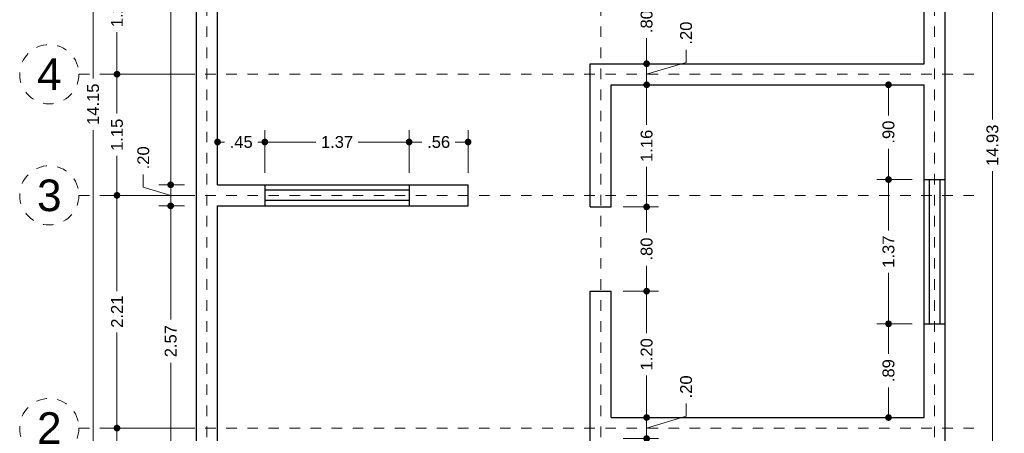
# Model space of a CAD drawing. Header units: millimetres. Extents: x 0.5 to 9.9, y -1.4 to 15.6.
# Tile 3 of 4: x 0.5 to 9.9, y 5 to 8.9. Entities that reach past the tile are written whole.
import ezdxf
from ezdxf.enums import TextEntityAlignment as Align

# ---------------------------------------------------------------- set-up
doc = ezdxf.new("R2010")
doc.units = ezdxf.units.MM
doc.header["$LTSCALE"] = 0.001
doc.linetypes.add('CENTER2', pattern=[28.575, 19.05, -3.175, 3.175, -3.175])
for name, color, linetype, lineweight in [('Cotas', 7, 'Continuous', 18), ('Ejes', 7, 'CENTER2', 5), ('Muros', 7, 'Continuous', 30), ('Ventanas', 250, 'Continuous', 25)]:
    doc.layers.add(name, color=color, linetype=linetype, lineweight=lineweight)
doc.styles.get("Standard").update_dxf_attribs({"font": 'arial.ttf'})
doc.dimstyles.new('1-75', dxfattribs={"dimscale": 75, "dimtxt": 0.0015, "dimasz": 0.00085, "dimexe": 0.0015, "dimexo": 0.0015, "dimgap": 0.0008, "dimtad": 0, "dimzin": 4, "dimdsep": 46, "dimtxsty": 'Standard', "dimblk": 'DOT', "dimcen": 0.09, "dimclrd": 256, "dimclre": 256, "dimclrt": 256, "dimadec": 0, "dimazin": 0, "dimtfac": 1, "dimtofl": 0, "dimtmove": 1, "dimatfit": 2, "dimfxl": 0.0015, "dimtfill": 1, "dimtolj": 1, "dimtzin": 4, "dimlwd": -1, "dimlwe": -1, "dimarcsym": 0})

# ---------------------------------------------------------------- blocks, each defined once
blk = doc.blocks.new('_DOT')
at = {"color": 0, "linetype": 'ByBlock'}
blk.add_line((-0.5, 0), (-1, 0), dxfattribs=at)
at = {"color": 0, "linetype": 'ByBlock', "const_width": 0.5}
blk.add_lwpolyline([(-0.25, 0, 1), (0.25, 0, 1)], format="xyb", close=True, dxfattribs=at)
blk = doc.blocks.new('*D17')
at = {"layer": 'Cotas', "transparency": 16777216}
for p, q in [((2.1087, 15.2), (1.1272, 15.2)), ((1.2397, 15.1363), (1.2397, 8.3699)), ((1.2397, 1.1138), (1.2397, 7.8801)), ((2.1087, 1.05), (1.1272, 1.05))]:
    blk.add_line(p, q, dxfattribs=at)
at = {"layer": 'Defpoints', "color": 0, "transparency": 16777216}
for p in [(1.2397, 15.2), (2.2212, 15.2), (2.2212, 1.05)]:
    blk.add_point(p, dxfattribs=at)
at = {"layer": 'Cotas', "transparency": 16777216, "xscale": 0.06375, "yscale": 0.06375, "zscale": 0.06375}
for p, rotation in [((1.2397, 15.2), 90), ((1.2397, 1.05), 270)]:
    blk.add_blockref('_DOT', p, dxfattribs=dict(at, rotation=rotation))
at = {"layer": 'Cotas', "transparency": 16777216, "insert": (1.2397, 8.125), "char_height": 0.1125, "attachment_point": 5, "rotation": 90, "bg_fill": 3, "box_fill_scale": 1.1, "bg_fill_color": 256, "bg_fill_true_color": 13158600, "bg_fill_transparency": 0}
blk.add_mtext('\\A1;14.15', dxfattribs=at)
blk = doc.blocks.new('*D18')
at = {"layer": 'Cotas', "transparency": 16777216}
for p, q in [((9.4437, 15.2), (9.8937, 15.2)), ((9.7812, 15.1363), (9.7812, 7.9795)), ((9.7812, 0.3338), (9.7812, 7.4905)), ((9.4437, 0.27), (9.8937, 0.27))]:
    blk.add_line(p, q, dxfattribs=at)
at = {"layer": 'Defpoints', "color": 0, "transparency": 16777216}
for p in [(9.3312, 15.2), (9.7812, 15.2), (9.3312, 0.27)]:
    blk.add_point(p, dxfattribs=at)
at = {"layer": 'Cotas', "transparency": 16777216, "xscale": 0.06375, "yscale": 0.06375, "zscale": 0.06375}
for p, rotation in [((9.7812, 15.2), 90), ((9.7812, 0.27), 270)]:
    blk.add_blockref('_DOT', p, dxfattribs=dict(at, rotation=rotation))
at = {"layer": 'Cotas', "transparency": 16777216, "insert": (9.7812, 7.735), "char_height": 0.1125, "attachment_point": 5, "rotation": 90, "bg_fill": 3, "box_fill_scale": 1.1, "bg_fill_color": 256, "bg_fill_true_color": 13158600, "bg_fill_transparency": 0}
blk.add_mtext('\\A1;14.93', dxfattribs=at)
blk = doc.blocks.new('*D22')
at = {"layer": 'Cotas', "transparency": 16777216}
for p, q in [((2.1087, 9.61), (1.3538, 9.61)), ((1.4663, 9.5462), (1.4663, 9.2106)), ((1.4663, 8.4738), (1.4663, 8.8094)), ((2.1087, 8.41), (1.3538, 8.41))]:
    blk.add_line(p, q, dxfattribs=at)
at = {"layer": 'Defpoints', "color": 0, "transparency": 16777216}
for p in [(2.2212, 9.61), (1.4663, 8.41), (2.2212, 8.41)]:
    blk.add_point(p, dxfattribs=at)
at = {"layer": 'Cotas', "transparency": 16777216, "xscale": 0.06375, "yscale": 0.06375, "zscale": 0.06375}
for p, rotation in [((1.4663, 9.61), 90), ((1.4663, 8.41), 270)]:
    blk.add_blockref('_DOT', p, dxfattribs=dict(at, rotation=rotation))
at = {"layer": 'Cotas', "transparency": 16777216, "insert": (1.4663, 9.01), "char_height": 0.1125, "attachment_point": 5, "rotation": 90, "bg_fill": 3, "box_fill_scale": 1.1, "bg_fill_color": 256, "bg_fill_true_color": 13158600, "bg_fill_transparency": 0}
blk.add_mtext('\\A1;1.20', dxfattribs=at)
blk = doc.blocks.new('*D23')
at = {"layer": 'Cotas', "transparency": 16777216}
for p, q in [((2.1087, 8.41), (1.3538, 8.41)), ((1.4663, 8.3462), (1.4663, 8.0362)), ((1.4663, 7.3238), (1.4663, 7.6338)), ((2.1087, 7.26), (1.3538, 7.26))]:
    blk.add_line(p, q, dxfattribs=at)
at = {"layer": 'Defpoints', "color": 0, "transparency": 16777216}
for p in [(2.2212, 8.41), (1.4663, 7.26), (2.2212, 7.26)]:
    blk.add_point(p, dxfattribs=at)
at = {"layer": 'Cotas', "transparency": 16777216, "xscale": 0.06375, "yscale": 0.06375, "zscale": 0.06375}
for p, rotation in [((1.4663, 8.41), 90), ((1.4663, 7.26), 270)]:
    blk.add_blockref('_DOT', p, dxfattribs=dict(at, rotation=rotation))
at = {"layer": 'Cotas', "transparency": 16777216, "insert": (1.4663, 7.835), "char_height": 0.1125, "attachment_point": 5, "rotation": 90, "bg_fill": 3, "box_fill_scale": 1.1, "bg_fill_color": 256, "bg_fill_true_color": 13158600, "bg_fill_transparency": 0}
blk.add_mtext('\\A1;1.15', dxfattribs=at)
blk = doc.blocks.new('*D24')
at = {"layer": 'Cotas', "transparency": 16777216}
for p, q in [((2.1087, 7.26), (1.3538, 7.26)), ((1.4663, 7.1963), (1.4663, 6.3512)), ((1.4663, 5.1138), (1.4663, 5.9588)), ((2.1087, 5.05), (1.3538, 5.05))]:
    blk.add_line(p, q, dxfattribs=at)
at = {"layer": 'Defpoints', "color": 0, "transparency": 16777216}
for p in [(2.2212, 7.26), (1.4663, 5.05), (2.2212, 5.05)]:
    blk.add_point(p, dxfattribs=at)
at = {"layer": 'Cotas', "transparency": 16777216, "xscale": 0.06375, "yscale": 0.06375, "zscale": 0.06375}
for p, rotation in [((1.4663, 7.26), 90), ((1.4663, 5.05), 270)]:
    blk.add_blockref('_DOT', p, dxfattribs=dict(at, rotation=rotation))
at = {"layer": 'Cotas', "transparency": 16777216, "insert": (1.4663, 6.155), "char_height": 0.1125, "attachment_point": 5, "rotation": 90, "bg_fill": 3, "box_fill_scale": 1.1, "bg_fill_color": 256, "bg_fill_true_color": 13158600, "bg_fill_transparency": 0}
blk.add_mtext('\\A1;2.21', dxfattribs=at)
blk = doc.blocks.new('*D25')
at = {"layer": 'Cotas', "transparency": 16777216}
for p, q in [((2.1087, 5.05), (1.3538, 5.05)), ((1.4663, 4.9863), (1.4663, 2.9185)), ((1.4663, 0.4338), (1.4663, 2.5015)), ((2.2087, 0.37), (1.3538, 0.37))]:
    blk.add_line(p, q, dxfattribs=at)
at = {"layer": 'Defpoints', "color": 0, "transparency": 16777216}
for p in [(2.2212, 5.05), (1.4663, 0.37), (2.3212, 0.37)]:
    blk.add_point(p, dxfattribs=at)
at = {"layer": 'Cotas', "transparency": 16777216, "xscale": 0.06375, "yscale": 0.06375, "zscale": 0.06375}
for p, rotation in [((1.4663, 5.05), 90), ((1.4663, 0.37), 270)]:
    blk.add_blockref('_DOT', p, dxfattribs=dict(at, rotation=rotation))
at = {"layer": 'Cotas', "transparency": 16777216, "insert": (1.4663, 2.71), "char_height": 0.1125, "attachment_point": 5, "rotation": 90, "bg_fill": 3, "box_fill_scale": 1.1, "bg_fill_color": 256, "bg_fill_true_color": 13158600, "bg_fill_transparency": 0}
blk.add_mtext('\\A1;4.68', dxfattribs=at)
blk = doc.blocks.new('*D28')
at = {"layer": 'Cotas', "transparency": 16777216}
for p, q in [((2.1087, 7.16), (1.864, 7.16)), ((1.9765, 7.0963), (1.9765, 6.0821)), ((1.9765, 4.6537), (1.9765, 5.6679)), ((2.1087, 4.59), (1.864, 4.59))]:
    blk.add_line(p, q, dxfattribs=at)
at = {"layer": 'Defpoints', "color": 0, "transparency": 16777216}
for p in [(1.9765, 7.16), (2.2212, 7.16), (2.2212, 4.59)]:
    blk.add_point(p, dxfattribs=at)
at = {"layer": 'Cotas', "transparency": 16777216, "xscale": 0.06375, "yscale": 0.06375, "zscale": 0.06375}
for p, rotation in [((1.9765, 7.16), 90), ((1.9765, 4.59), 270)]:
    blk.add_blockref('_DOT', p, dxfattribs=dict(at, rotation=rotation))
at = {"layer": 'Cotas', "transparency": 16777216, "insert": (1.9765, 5.875), "char_height": 0.1125, "attachment_point": 5, "rotation": 90, "bg_fill": 3, "box_fill_scale": 1.1, "bg_fill_color": 256, "bg_fill_true_color": 13158600, "bg_fill_transparency": 0}
blk.add_mtext('\\A1;2.57', dxfattribs=at)
blk = doc.blocks.new('*D29')
at = {"layer": 'Cotas', "transparency": 16777216}
for p, q in [((1.9765, 7.4238), (1.9765, 7.4875)), ((1.7165, 7.338), (1.7165, 7.458)), ((1.9765, 7.26), (1.7165, 7.338)), ((2.1087, 7.36), (1.864, 7.36)), ((1.9765, 7.16), (1.9765, 7.36)), ((2.1087, 7.16), (1.864, 7.16)), ((1.9765, 7.0963), (1.9765, 7.0325))]:
    blk.add_line(p, q, dxfattribs=at)
at = {"layer": 'Defpoints', "color": 0, "transparency": 16777216}
for p in [(1.9765, 7.36), (2.2212, 7.36), (2.2212, 7.16)]:
    blk.add_point(p, dxfattribs=at)
at = {"layer": 'Cotas', "transparency": 16777216, "xscale": 0.06375, "yscale": 0.06375, "zscale": 0.06375}
for p, rotation in [((1.9765, 7.36), 270), ((1.9765, 7.16), 90)]:
    blk.add_blockref('_DOT', p, dxfattribs=dict(at, rotation=rotation))
at = {"layer": 'Cotas', "transparency": 16777216, "insert": (1.7165, 7.6163), "char_height": 0.1125, "attachment_point": 5, "rotation": 90, "bg_fill": 3, "box_fill_scale": 1.1, "bg_fill_color": 256, "bg_fill_true_color": 13158600, "bg_fill_transparency": 0}
blk.add_mtext('\\A1;.20', dxfattribs=at)
blk = doc.blocks.new('*D30')
at = {"layer": 'Cotas', "transparency": 16777216}
for p, q in [((2.1087, 11.38), (1.864, 11.38)), ((1.9765, 11.3163), (1.9765, 9.5778)), ((1.9765, 7.4238), (1.9765, 9.1622)), ((2.1087, 7.36), (1.864, 7.36))]:
    blk.add_line(p, q, dxfattribs=at)
at = {"layer": 'Defpoints', "color": 0, "transparency": 16777216}
for p in [(1.9765, 11.38), (2.2212, 11.38), (2.2212, 7.36)]:
    blk.add_point(p, dxfattribs=at)
at = {"layer": 'Cotas', "transparency": 16777216, "xscale": 0.06375, "yscale": 0.06375, "zscale": 0.06375}
for p, rotation in [((1.9765, 11.38), 90), ((1.9765, 7.36), 270)]:
    blk.add_blockref('_DOT', p, dxfattribs=dict(at, rotation=rotation))
at = {"layer": 'Cotas', "transparency": 16777216, "insert": (1.9765, 9.37), "char_height": 0.1125, "attachment_point": 5, "rotation": 90, "bg_fill": 3, "box_fill_scale": 1.1, "bg_fill_color": 256, "bg_fill_true_color": 13158600, "bg_fill_transparency": 0}
blk.add_mtext('\\A1;4.02', dxfattribs=at)
blk = doc.blocks.new('*D41')
at = {"layer": 'Cotas', "transparency": 16777216}
for p, q in [((6.4967, 5.2137), (6.4967, 5.2775)), ((6.8716, 5.1624), (6.8716, 5.2824)), ((6.2737, 5.15), (6.6092, 5.15)), ((6.4967, 5.05), (6.8716, 5.1624)), ((6.4967, 4.95), (6.4967, 5.15)), ((6.2737, 4.95), (6.6092, 4.95)), ((6.4967, 4.8863), (6.4967, 4.8225))]:
    blk.add_line(p, q, dxfattribs=at)
at = {"layer": 'Defpoints', "color": 0, "transparency": 16777216}
for p in [(6.1612, 5.15), (6.4967, 5.15), (6.1612, 4.95)]:
    blk.add_point(p, dxfattribs=at)
at = {"layer": 'Cotas', "transparency": 16777216, "xscale": 0.06375, "yscale": 0.06375, "zscale": 0.06375}
for p, rotation in [((6.4967, 5.15), 270), ((6.4967, 4.95), 90)]:
    blk.add_blockref('_DOT', p, dxfattribs=dict(at, rotation=rotation))
at = {"layer": 'Cotas', "transparency": 16777216, "insert": (6.8716, 5.4408), "char_height": 0.1125, "attachment_point": 5, "rotation": 90, "bg_fill": 3, "box_fill_scale": 1.1, "bg_fill_color": 256, "bg_fill_true_color": 13158600, "bg_fill_transparency": 0}
blk.add_mtext('\\A1;.20', dxfattribs=at)
blk = doc.blocks.new('*D42')
at = {"layer": 'Cotas', "transparency": 16777216}
for p, q in [((6.2737, 6.35), (6.6092, 6.35)), ((6.4967, 6.2863), (6.4967, 5.9506)), ((6.4967, 5.2138), (6.4967, 5.5494)), ((6.2737, 5.15), (6.6092, 5.15))]:
    blk.add_line(p, q, dxfattribs=at)
at = {"layer": 'Defpoints', "color": 0, "transparency": 16777216}
for p in [(6.1612, 6.35), (6.4967, 6.35), (6.1612, 5.15)]:
    blk.add_point(p, dxfattribs=at)
at = {"layer": 'Cotas', "transparency": 16777216, "xscale": 0.06375, "yscale": 0.06375, "zscale": 0.06375}
for p, rotation in [((6.4967, 6.35), 90), ((6.4967, 5.15), 270)]:
    blk.add_blockref('_DOT', p, dxfattribs=dict(at, rotation=rotation))
at = {"layer": 'Cotas', "transparency": 16777216, "insert": (6.4967, 5.75), "char_height": 0.1125, "attachment_point": 5, "rotation": 90, "bg_fill": 3, "box_fill_scale": 1.1, "bg_fill_color": 256, "bg_fill_true_color": 13158600, "bg_fill_transparency": 0}
blk.add_mtext('\\A1;1.20', dxfattribs=at)
blk = doc.blocks.new('*D43')
at = {"layer": 'Cotas', "transparency": 16777216}
for p, q in [((6.2737, 7.15), (6.6092, 7.15)), ((6.4967, 7.0863), (6.4967, 6.9083)), ((6.4967, 6.4138), (6.4967, 6.5917)), ((6.2737, 6.35), (6.6092, 6.35))]:
    blk.add_line(p, q, dxfattribs=at)
at = {"layer": 'Defpoints', "color": 0, "transparency": 16777216}
for p in [(6.1612, 7.15), (6.4967, 7.15), (6.1612, 6.35)]:
    blk.add_point(p, dxfattribs=at)
at = {"layer": 'Cotas', "transparency": 16777216, "xscale": 0.06375, "yscale": 0.06375, "zscale": 0.06375}
for p, rotation in [((6.4967, 7.15), 90), ((6.4967, 6.35), 270)]:
    blk.add_blockref('_DOT', p, dxfattribs=dict(at, rotation=rotation))
at = {"layer": 'Cotas', "transparency": 16777216, "insert": (6.4967, 6.75), "char_height": 0.1125, "attachment_point": 5, "rotation": 90, "bg_fill": 3, "box_fill_scale": 1.1, "bg_fill_color": 256, "bg_fill_true_color": 13158600, "bg_fill_transparency": 0}
blk.add_mtext('\\A1;.80', dxfattribs=at)
blk = doc.blocks.new('*D44')
at = {"layer": 'Cotas', "transparency": 16777216}
for p, q in [((6.2737, 8.31), (6.6092, 8.31)), ((6.4967, 8.2463), (6.4967, 7.9308)), ((6.4967, 7.2138), (6.4967, 7.5292)), ((6.2737, 7.15), (6.6092, 7.15))]:
    blk.add_line(p, q, dxfattribs=at)
at = {"layer": 'Defpoints', "color": 0, "transparency": 16777216}
for p in [(6.1612, 8.31), (6.4967, 8.31), (6.1612, 7.15)]:
    blk.add_point(p, dxfattribs=at)
at = {"layer": 'Cotas', "transparency": 16777216, "xscale": 0.06375, "yscale": 0.06375, "zscale": 0.06375}
for p, rotation in [((6.4967, 8.31), 90), ((6.4967, 7.15), 270)]:
    blk.add_blockref('_DOT', p, dxfattribs=dict(at, rotation=rotation))
at = {"layer": 'Cotas', "transparency": 16777216, "insert": (6.4967, 7.73), "char_height": 0.1125, "attachment_point": 5, "rotation": 90, "bg_fill": 3, "box_fill_scale": 1.1, "bg_fill_color": 256, "bg_fill_true_color": 13158600, "bg_fill_transparency": 0}
blk.add_mtext('\\A1;1.16', dxfattribs=at)
blk = doc.blocks.new('*D45')
at = {"layer": 'Cotas', "transparency": 16777216}
for p, q in [((6.4967, 8.5738), (6.4967, 8.6375)), ((6.8716, 8.5224), (6.8716, 8.6424)), ((6.2737, 8.51), (6.6092, 8.51)), ((6.4967, 8.41), (6.8716, 8.5224)), ((6.4967, 8.31), (6.4967, 8.51)), ((6.2737, 8.31), (6.6092, 8.31)), ((6.4967, 8.2463), (6.4967, 8.1825))]:
    blk.add_line(p, q, dxfattribs=at)
at = {"layer": 'Defpoints', "color": 0, "transparency": 16777216}
for p in [(6.1612, 8.51), (6.4967, 8.51), (6.1612, 8.31)]:
    blk.add_point(p, dxfattribs=at)
at = {"layer": 'Cotas', "transparency": 16777216, "xscale": 0.06375, "yscale": 0.06375, "zscale": 0.06375}
for p, rotation in [((6.4967, 8.51), 270), ((6.4967, 8.31), 90)]:
    blk.add_blockref('_DOT', p, dxfattribs=dict(at, rotation=rotation))
at = {"layer": 'Cotas', "transparency": 16777216, "insert": (6.8716, 8.8008), "char_height": 0.1125, "attachment_point": 5, "rotation": 90, "bg_fill": 3, "box_fill_scale": 1.1, "bg_fill_color": 256, "bg_fill_true_color": 13158600, "bg_fill_transparency": 0}
blk.add_mtext('\\A1;.20', dxfattribs=at)
blk = doc.blocks.new('*D46')
at = {"layer": 'Cotas', "transparency": 16777216}
for p, q in [((6.2737, 9.31), (6.6092, 9.31)), ((6.4967, 9.2462), (6.4967, 9.0683)), ((6.4967, 8.5738), (6.4967, 8.7517)), ((6.2737, 8.51), (6.6092, 8.51))]:
    blk.add_line(p, q, dxfattribs=at)
at = {"layer": 'Defpoints', "color": 0, "transparency": 16777216}
for p in [(6.1612, 9.31), (6.4967, 9.31), (6.1612, 8.51)]:
    blk.add_point(p, dxfattribs=at)
at = {"layer": 'Cotas', "transparency": 16777216, "xscale": 0.06375, "yscale": 0.06375, "zscale": 0.06375}
for p, rotation in [((6.4967, 9.31), 90), ((6.4967, 8.51), 270)]:
    blk.add_blockref('_DOT', p, dxfattribs=dict(at, rotation=rotation))
at = {"layer": 'Cotas', "transparency": 16777216, "insert": (6.4967, 8.91), "char_height": 0.1125, "attachment_point": 5, "rotation": 90, "bg_fill": 3, "box_fill_scale": 1.1, "bg_fill_color": 256, "bg_fill_true_color": 13158600, "bg_fill_transparency": 0}
blk.add_mtext('\\A1;.80', dxfattribs=at)
blk = doc.blocks.new('*D56')
at = {"layer": 'Cotas', "transparency": 16777216}
for p, q in [((9.0187, 6.04), (8.6815, 6.04)), ((8.794, 5.9763), (8.794, 5.7536)), ((8.794, 5.2138), (8.794, 5.4364)), ((9.0187, 5.15), (8.6815, 5.15))]:
    blk.add_line(p, q, dxfattribs=at)
at = {"layer": 'Defpoints', "color": 0, "transparency": 16777216}
for p in [(8.794, 6.04), (9.1312, 6.04), (9.1312, 5.15)]:
    blk.add_point(p, dxfattribs=at)
at = {"layer": 'Cotas', "transparency": 16777216, "xscale": 0.06375, "yscale": 0.06375, "zscale": 0.06375}
for p, rotation in [((8.794, 6.04), 90), ((8.794, 5.15), 270)]:
    blk.add_blockref('_DOT', p, dxfattribs=dict(at, rotation=rotation))
at = {"layer": 'Cotas', "transparency": 16777216, "insert": (8.794, 5.595), "char_height": 0.1125, "attachment_point": 5, "rotation": 90, "bg_fill": 3, "box_fill_scale": 1.1, "bg_fill_color": 256, "bg_fill_true_color": 13158600, "bg_fill_transparency": 0}
blk.add_mtext('\\A1;.89', dxfattribs=at)
blk = doc.blocks.new('*D57')
at = {"layer": 'Cotas', "transparency": 16777216}
for p, q in [((9.0187, 7.41), (8.6815, 7.41)), ((8.794, 7.3463), (8.794, 6.9258)), ((8.794, 6.1038), (8.794, 6.5242)), ((9.0187, 6.04), (8.6815, 6.04))]:
    blk.add_line(p, q, dxfattribs=at)
at = {"layer": 'Defpoints', "color": 0, "transparency": 16777216}
for p in [(8.794, 7.41), (9.1312, 7.41), (9.1312, 6.04)]:
    blk.add_point(p, dxfattribs=at)
at = {"layer": 'Cotas', "transparency": 16777216, "xscale": 0.06375, "yscale": 0.06375, "zscale": 0.06375}
for p, rotation in [((8.794, 7.41), 90), ((8.794, 6.04), 270)]:
    blk.add_blockref('_DOT', p, dxfattribs=dict(at, rotation=rotation))
at = {"layer": 'Cotas', "transparency": 16777216, "insert": (8.794, 6.725), "char_height": 0.1125, "attachment_point": 5, "rotation": 90, "bg_fill": 3, "box_fill_scale": 1.1, "bg_fill_color": 256, "bg_fill_true_color": 13158600, "bg_fill_transparency": 0}
blk.add_mtext('\\A1;1.37', dxfattribs=at)
blk = doc.blocks.new('*D58')
at = {"layer": 'Cotas', "transparency": 16777216}
for p, q in [((9.0187, 8.31), (8.6815, 8.31)), ((8.794, 8.2462), (8.794, 8.0183)), ((8.794, 7.4738), (8.794, 7.7017)), ((9.0187, 7.41), (8.6815, 7.41))]:
    blk.add_line(p, q, dxfattribs=at)
at = {"layer": 'Defpoints', "color": 0, "transparency": 16777216}
for p in [(8.794, 8.31), (9.1312, 8.31), (9.1312, 7.41)]:
    blk.add_point(p, dxfattribs=at)
at = {"layer": 'Cotas', "transparency": 16777216, "xscale": 0.06375, "yscale": 0.06375, "zscale": 0.06375}
for p, rotation in [((8.794, 8.31), 90), ((8.794, 7.41), 270)]:
    blk.add_blockref('_DOT', p, dxfattribs=dict(at, rotation=rotation))
at = {"layer": 'Cotas', "transparency": 16777216, "insert": (8.794, 7.86), "char_height": 0.1125, "attachment_point": 5, "rotation": 90, "bg_fill": 3, "box_fill_scale": 1.1, "bg_fill_color": 256, "bg_fill_true_color": 13158600, "bg_fill_transparency": 0}
blk.add_mtext('\\A1;.90', dxfattribs=at)
blk = doc.blocks.new('*D68')
at = {"layer": 'Cotas', "transparency": 16777216}
for p, q in [((2.4212, 7.4725), (2.4212, 7.8788)), ((2.8712, 7.4725), (2.8712, 7.8788)), ((2.4849, 7.7663), (2.4872, 7.7663)), ((2.8074, 7.7663), (2.8051, 7.7663))]:
    blk.add_line(p, q, dxfattribs=at)
at = {"layer": 'Defpoints', "color": 0, "transparency": 16777216}
for p in [(2.8712, 7.7663), (2.4212, 7.36), (2.8712, 7.36)]:
    blk.add_point(p, dxfattribs=at)
at = {"layer": 'Cotas', "transparency": 16777216, "insert": (2.6462, 7.7663), "char_height": 0.1125, "attachment_point": 5, "bg_fill": 3, "box_fill_scale": 1.1, "bg_fill_color": 256, "bg_fill_true_color": 13158600, "bg_fill_transparency": 0}
blk.add_mtext('\\A1;.45', dxfattribs=at)
at = {"layer": 'Cotas', "transparency": 16777216, "xscale": 0.06375, "yscale": 0.06375, "zscale": 0.06375, "rotation": 180}
blk.add_blockref('_DOT', (2.4212, 7.7663), dxfattribs=at)
at = {"layer": 'Cotas', "transparency": 16777216, "xscale": 0.06375, "yscale": 0.06375, "zscale": 0.06375}
blk.add_blockref('_DOT', (2.8712, 7.7663), dxfattribs=at)
blk = doc.blocks.new('*D69')
at = {"layer": 'Cotas', "transparency": 16777216}
for p, q in [((2.8712, 7.4725), (2.8712, 7.8788)), ((4.2412, 7.4725), (4.2412, 7.8788)), ((2.9349, 7.7663), (3.3554, 7.7663)), ((4.1774, 7.7663), (3.757, 7.7663))]:
    blk.add_line(p, q, dxfattribs=at)
at = {"layer": 'Defpoints', "color": 0, "transparency": 16777216}
for p in [(4.2412, 7.7663), (2.8712, 7.36), (4.2412, 7.36)]:
    blk.add_point(p, dxfattribs=at)
at = {"layer": 'Cotas', "transparency": 16777216, "xscale": 0.06375, "yscale": 0.06375, "zscale": 0.06375, "rotation": 180}
blk.add_blockref('_DOT', (2.8712, 7.7663), dxfattribs=at)
at = {"layer": 'Cotas', "transparency": 16777216, "xscale": 0.06375, "yscale": 0.06375, "zscale": 0.06375}
blk.add_blockref('_DOT', (4.2412, 7.7663), dxfattribs=at)
at = {"layer": 'Cotas', "transparency": 16777216, "insert": (3.5562, 7.7663), "char_height": 0.1125, "attachment_point": 5, "bg_fill": 3, "box_fill_scale": 1.1, "bg_fill_color": 256, "bg_fill_true_color": 13158600, "bg_fill_transparency": 0}
blk.add_mtext('\\A1;1.37', dxfattribs=at)
blk = doc.blocks.new('*D70')
at = {"layer": 'Cotas', "transparency": 16777216}
for p, q in [((4.2412, 7.4725), (4.2412, 7.8788)), ((4.8012, 7.4725), (4.8012, 7.8788)), ((4.3049, 7.7663), (4.3627, 7.7663)), ((4.7374, 7.7663), (4.6797, 7.7663))]:
    blk.add_line(p, q, dxfattribs=at)
at = {"layer": 'Defpoints', "color": 0, "transparency": 16777216}
for p in [(4.8012, 7.7663), (4.2412, 7.36), (4.8012, 7.36)]:
    blk.add_point(p, dxfattribs=at)
at = {"layer": 'Cotas', "transparency": 16777216, "xscale": 0.06375, "yscale": 0.06375, "zscale": 0.06375, "rotation": 180}
blk.add_blockref('_DOT', (4.2412, 7.7663), dxfattribs=at)
at = {"layer": 'Cotas', "transparency": 16777216, "xscale": 0.06375, "yscale": 0.06375, "zscale": 0.06375}
blk.add_blockref('_DOT', (4.8012, 7.7663), dxfattribs=at)
at = {"layer": 'Cotas', "transparency": 16777216, "insert": (4.5212, 7.7663), "char_height": 0.1125, "attachment_point": 5, "bg_fill": 3, "box_fill_scale": 1.1, "bg_fill_color": 256, "bg_fill_true_color": 13158600, "bg_fill_transparency": 0}
blk.add_mtext('\\A1;.56', dxfattribs=at)

msp = doc.modelspace()

# ---------------------------------------------------------------- linework, layer by layer
at = {"layer": 'Ejes', "linetype": 'CENTER2'}
for p, q in [((2.3212, -0.8362), (2.3212, 15.5)), ((6.0612, -0.8362), (6.0612, 15.5)), ((9.2312, -0.8362), (9.2312, 15.5)), ((1.1048, 8.41), (9.6312, 8.41)), ((1.1048, 7.26), (9.6312, 7.26)), ((1.1048, 5.05), (9.6312, 5.05))]:
    msp.add_line(p, q, dxfattribs=at)
at = {"layer": 'Ejes'}
for centre in [(0.8236, 8.41), (0.8236, 7.26), (0.8236, 5.05)]:
    msp.add_circle(centre, 0.2812, dxfattribs=at)
at = {"layer": 'Muros'}
for p, q in [((2.2212, 1.05), (2.2212, 15.2)), ((9.3312, 0.27), (9.3312, 15.2)), ((2.4212, 7.36), (2.4212, 11.38)), ((9.1312, 8.51), (9.1312, 9.51)), ((5.9612, 8.51), (9.1312, 8.51)), ((5.9612, 7.15), (5.9612, 8.51)), ((6.1612, 8.31), (9.1312, 8.31)), ((6.1612, 7.15), (6.1612, 8.31)), ((9.1312, 5.15), (9.1312, 8.31)), ((2.4212, 7.36), (4.8012, 7.36)), ((4.8012, 7.16), (4.8012, 7.36)), ((2.4212, 7.16), (4.8012, 7.16)), ((2.4212, 4.59), (2.4212, 7.16)), ((5.9612, 7.15), (6.1612, 7.15)), ((5.9612, 6.35), (6.1612, 6.35)), ((5.9612, 3.12), (5.9612, 6.35)), ((6.1612, 5.15), (6.1612, 6.35)), ((6.1612, 5.15), (9.1312, 5.15))]:
    msp.add_line(p, q, dxfattribs=at)
at = {"layer": 'Ventanas'}
for p, q in [((9.1312, 7.41), (9.3312, 7.41)), ((9.1812, 7.41), (9.1812, 6.04)), ((9.2812, 7.41), (9.2812, 6.04)), ((2.8712, 7.36), (2.8712, 7.16)), ((4.2412, 7.31), (2.8712, 7.31)), ((4.2412, 7.36), (4.2412, 7.16)), ((4.2412, 7.21), (2.8712, 7.21)), ((9.1312, 6.04), (9.3312, 6.04))]:
    msp.add_line(p, q, dxfattribs=at)

# ---------------------------------------------------------------- texts
at = {"layer": 'Ejes'}
for s, p in [('4', (0.8236, 8.41)), ('3', (0.8236, 7.26)), ('2', (0.8236, 5.05))]:
    msp.add_text(s, height=0.3, dxfattribs=at).set_placement(p, align=Align.MIDDLE_CENTER)

# ---------------------------------------------------------------- next in the draw order: dimensions: what is measured, and where the dimension line sits
at = {"layer": 'Cotas'}
for base, p1, p2, picture, middle in [((1.2397, 15.2), (2.2212, 1.05), (2.2212, 15.2), '*D17', (1.2397, 8.125)), ((9.7812, 15.2), (9.3312, 0.27), (9.3312, 15.2), '*D18', (9.7812, 7.735)), ((8.794, 6.04), (9.1312, 5.15), (9.1312, 6.04), '*D56', (8.794, 5.595)), ((6.4967, 5.15), (6.1612, 4.95), (6.1612, 5.15), '*D41', (6.8716, 5.3424))]:
    dim = msp.add_linear_dim(base=base, p1=p1, p2=p2, angle=90, dimstyle='1-75', dxfattribs=at)
    dim.commit()
    dim.dimension.update_dxf_attribs({"geometry": picture, "text_midpoint": middle})
dim = msp.add_linear_dim(base=(2.8712, 7.7663), p1=(2.4212, 7.36), p2=(2.8712, 7.36), dimstyle='1-75', dxfattribs=at)
dim.commit()
dim.dimension.update_dxf_attribs({"geometry": '*D68', "text_midpoint": (2.6462, 7.7663), "dimtype": 160})

# ---------------------------------------------------------------- next in the draw order: dimensions: what is measured, and where the dimension line sits
for base, p1, p2, picture, middle in [((1.4663, 8.41), (2.2212, 9.61), (2.2212, 8.41), '*D22', (1.4663, 9.01)), ((8.794, 7.41), (9.1312, 6.04), (9.1312, 7.41), '*D57', (8.794, 6.725)), ((6.4967, 6.35), (6.1612, 5.15), (6.1612, 6.35), '*D42', (6.4967, 5.75))]:
    dim = msp.add_linear_dim(base=base, p1=p1, p2=p2, angle=90, dimstyle='1-75', dxfattribs=at)
    dim.commit()
    dim.dimension.update_dxf_attribs({"geometry": picture, "text_midpoint": middle})
dim = msp.add_linear_dim(base=(4.2412, 7.7663), p1=(2.8712, 7.36), p2=(4.2412, 7.36), dimstyle='1-75', dxfattribs=at)
dim.commit()
dim.dimension.update_dxf_attribs({"geometry": '*D69', "text_midpoint": (3.5562, 7.7663)})

# ---------------------------------------------------------------- next in the draw order: dimensions: what is measured, and where the dimension line sits
for base, p1, p2, picture, middle in [((1.4663, 7.26), (2.2212, 8.41), (2.2212, 7.26), '*D23', (1.4663, 7.835)), ((8.794, 8.31), (9.1312, 7.41), (9.1312, 8.31), '*D58', (8.794, 7.86)), ((6.4967, 7.15), (6.1612, 6.35), (6.1612, 7.15), '*D43', (6.4967, 6.75))]:
    dim = msp.add_linear_dim(base=base, p1=p1, p2=p2, angle=90, dimstyle='1-75', dxfattribs=at)
    dim.commit()
    dim.dimension.update_dxf_attribs({"geometry": picture, "text_midpoint": middle})
dim = msp.add_linear_dim(base=(4.8012, 7.7663), p1=(4.2412, 7.36), p2=(4.8012, 7.36), dimstyle='1-75', dxfattribs=at)
dim.commit()
dim.dimension.update_dxf_attribs({"geometry": '*D70', "text_midpoint": (4.5212, 7.7663), "dimtype": 160})

# ---------------------------------------------------------------- next in the draw order: dimensions: what is measured, and where the dimension line sits
for base, p1, p2, picture, middle in [((6.4967, 8.31), (6.1612, 7.15), (6.1612, 8.31), '*D44', (6.4967, 7.73)), ((1.4663, 5.05), (2.2212, 7.26), (2.2212, 5.05), '*D24', (1.4663, 6.155))]:
    dim = msp.add_linear_dim(base=base, p1=p1, p2=p2, angle=90, dimstyle='1-75', dxfattribs=at)
    dim.commit()
    dim.dimension.update_dxf_attribs({"geometry": picture, "text_midpoint": middle})

# ---------------------------------------------------------------- next in the draw order: dimensions: what is measured, and where the dimension line sits
for base, p1, p2, picture, middle in [((6.4967, 8.51), (6.1612, 8.31), (6.1612, 8.51), '*D45', (6.8716, 8.7024)), ((1.4663, 0.37), (2.2212, 5.05), (2.3212, 0.37), '*D25', (1.4663, 2.71))]:
    dim = msp.add_linear_dim(base=base, p1=p1, p2=p2, angle=90, dimstyle='1-75', dxfattribs=at)
    dim.commit()
    dim.dimension.update_dxf_attribs({"geometry": picture, "text_midpoint": middle})

# ---------------------------------------------------------------- next in the draw order: dimensions: what is measured, and where the dimension line sits
for base, p1, p2, picture, middle in [((6.4967, 9.31), (6.1612, 8.51), (6.1612, 9.31), '*D46', (6.4967, 8.91)), ((1.9765, 7.16), (2.2212, 4.59), (2.2212, 7.16), '*D28', (1.9765, 5.875))]:
    dim = msp.add_linear_dim(base=base, p1=p1, p2=p2, angle=90, dimstyle='1-75', dxfattribs=at)
    dim.commit()
    dim.dimension.update_dxf_attribs({"geometry": picture, "text_midpoint": middle})

# ---------------------------------------------------------------- next in the draw order: dimensions: what is measured, and where the dimension line sits
dim = msp.add_linear_dim(base=(1.9765, 7.36), p1=(2.2212, 7.16), p2=(2.2212, 7.36), angle=90, dimstyle='1-75', dxfattribs=at)
dim.commit()
dim.dimension.update_dxf_attribs({"geometry": '*D29', "text_midpoint": (1.7165, 7.518)})

# ---------------------------------------------------------------- next in the draw order: dimensions: what is measured, and where the dimension line sits
dim = msp.add_linear_dim(base=(1.9765, 11.38), p1=(2.2212, 7.36), p2=(2.2212, 11.38), angle=90, dimstyle='1-75', dxfattribs=at)
dim.commit()
dim.dimension.update_dxf_attribs({"geometry": '*D30', "text_midpoint": (1.9765, 9.37)})

doc.saveas('drawing.dxf')
